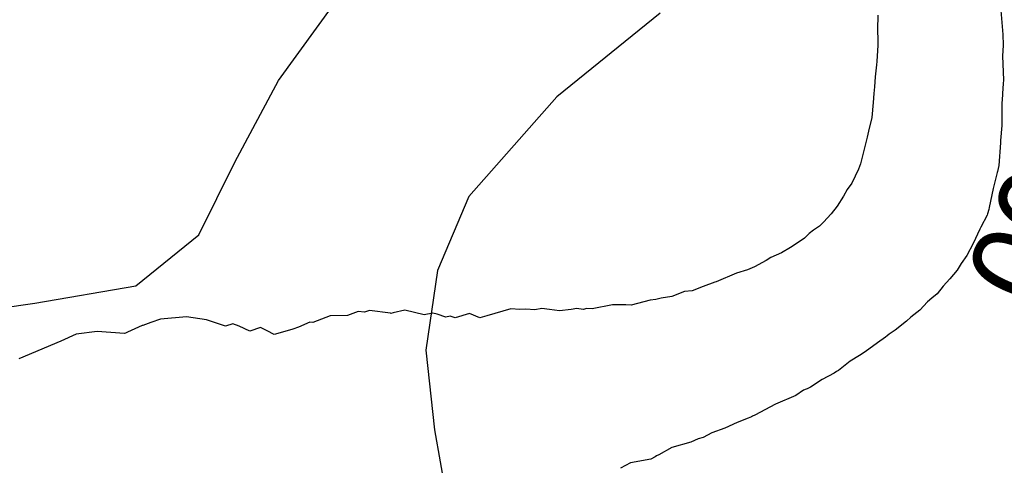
# Model space of a CAD drawing. Extents: x 158343 to 162498, y 431347 to 434500.
# Tile 147 of 220: x 159500 to 159521, y 434110 to 434119. Entities that reach past the tile are written whole.
import ezdxf

# ---------------------------------------------------------------- set-up
doc = ezdxf.new("R2010")
doc.units = 0
doc.header["$LTSCALE"] = 10
doc.header["$MEASUREMENT"] = 0
for name, color, linetype in [('000_arcering', 8, 'CONTINUOUS'), ('33_trappen en balustraden', 252, 'CONTINUOUS'), ('def. con-hoogtelijn (index)', 8, 'CONTINUOUS')]:
    doc.layers.add(name, color=color, linetype=linetype)
doc.styles.add('Style-WORKING', font='WORKING.shx')

# ---------------------------------------------------------------- blocks, each defined once
blk = doc.blocks.new('bestaande hoogtelijnen')
at = {"layer": 'def. con-hoogtelijn (index)'}
for p, q in [((-149.866, 52.645), (-149.869, 52.348)), ((-149.866, 52.645), (-149.869, 52.348)), ((-147.308, 52.745), (-147.262, 52.248)), ((-147.308, 52.745), (-147.262, 52.248)), ((-147.308, 52.745), (-147.262, 52.248)), ((-149.869, 52.348), (-149.863, 52.122)), ((-149.869, 52.348), (-149.863, 52.122)), ((-147.262, 52.248), (-147.256, 52.022)), ((-147.262, 52.248), (-147.256, 52.022)), ((-147.262, 52.248), (-147.256, 52.022)), ((-149.862, 52.019), (-149.876, 51.8)), ((-149.862, 52.019), (-149.876, 51.8)), ((-149.863, 52.122), (-149.862, 52.019)), ((-149.863, 52.122), (-149.862, 52.019)), ((-147.256, 52.019), (-147.269, 51.8)), ((-147.256, 52.019), (-147.269, 51.8)), ((-147.256, 52.019), (-147.269, 51.8)), ((-147.256, 52.022), (-147.256, 52.019)), ((-147.256, 52.022), (-147.256, 52.019)), ((-147.256, 52.022), (-147.256, 52.019)), ((-149.876, 51.8), (-149.885, 51.688)), ((-149.876, 51.8), (-149.885, 51.688)), ((-147.269, 51.8), (-147.249, 51.3)), ((-147.269, 51.8), (-147.249, 51.3)), ((-147.269, 51.8), (-147.249, 51.3)), ((-149.892, 51.619), (-149.918, 51.369)), ((-149.892, 51.619), (-149.918, 51.369)), ((-149.885, 51.688), (-149.892, 51.619)), ((-149.885, 51.688), (-149.892, 51.619)), ((-149.918, 51.369), (-149.932, 51.157)), ((-149.918, 51.369), (-149.932, 51.157)), ((-147.255, 51.231), (-147.269, 51.019)), ((-147.255, 51.231), (-147.269, 51.019)), ((-147.255, 51.231), (-147.269, 51.019)), ((-147.249, 51.3), (-147.255, 51.231)), ((-147.249, 51.3), (-147.255, 51.231)), ((-147.249, 51.3), (-147.255, 51.231)), ((-149.943, 51.019), (-149.958, 50.836)), ((-149.943, 51.019), (-149.958, 50.836)), ((-149.932, 51.157), (-149.943, 51.019)), ((-149.932, 51.157), (-149.943, 51.019)), ((-147.269, 50.994), (-147.284, 50.811)), ((-147.269, 50.994), (-147.284, 50.811)), ((-147.269, 50.994), (-147.284, 50.811)), ((-147.269, 51.019), (-147.269, 50.994)), ((-147.269, 51.019), (-147.269, 50.994)), ((-147.269, 51.019), (-147.269, 50.994)), ((-149.958, 50.836), (-149.986, 50.519)), ((-149.958, 50.836), (-149.986, 50.519)), ((-147.284, 50.811), (-147.286, 50.359)), ((-147.284, 50.811), (-147.286, 50.359)), ((-147.284, 50.811), (-147.286, 50.359)), ((-149.986, 50.519), (-150.057, 50.239)), ((-149.986, 50.519), (-150.057, 50.239)), ((-150.057, 50.239), (-150.084, 50.111)), ((-150.057, 50.239), (-150.084, 50.111)), ((-147.286, 50.359), (-147.314, 50.042)), ((-147.286, 50.359), (-147.314, 50.042)), ((-147.286, 50.359), (-147.314, 50.042)), ((-150.084, 50.111), (-150.138, 49.891)), ((-150.084, 50.111), (-150.138, 49.891)), ((-147.314, 49.996), (-147.346, 49.528)), ((-147.314, 49.996), (-147.346, 49.528)), ((-147.314, 49.996), (-147.346, 49.528)), ((-147.314, 50.042), (-147.314, 49.996)), ((-147.314, 50.042), (-147.314, 49.996)), ((-147.314, 50.042), (-147.314, 49.996)), ((-150.138, 49.891), (-150.224, 49.56)), ((-150.138, 49.891), (-150.224, 49.56)), ((-150.224, 49.56), (-150.265, 49.451)), ((-150.224, 49.56), (-150.265, 49.451)), ((-150.265, 49.451), (-150.402, 49.156)), ((-150.265, 49.451), (-150.402, 49.156)), ((-147.378, 49.378), (-147.464, 49.046)), ((-147.378, 49.378), (-147.464, 49.046)), ((-147.378, 49.378), (-147.464, 49.046)), ((-147.374, 49.401), (-147.378, 49.378)), ((-147.374, 49.401), (-147.378, 49.378)), ((-147.374, 49.401), (-147.378, 49.378)), ((-147.346, 49.528), (-147.374, 49.401)), ((-147.346, 49.528), (-147.374, 49.401)), ((-147.346, 49.528), (-147.374, 49.401)), ((-150.402, 49.156), (-150.498, 49.024)), ((-150.402, 49.156), (-150.498, 49.024)), ((-150.498, 49.024), (-150.58, 48.887)), ((-150.498, 49.024), (-150.58, 48.887)), ((-147.464, 49.046), (-147.546, 48.655)), ((-147.464, 49.046), (-147.546, 48.655)), ((-147.464, 49.046), (-147.546, 48.655)), ((-150.58, 48.887), (-150.711, 48.681)), ((-150.58, 48.887), (-150.711, 48.681)), ((-150.833, 48.522), (-150.992, 48.348)), ((-150.833, 48.522), (-150.992, 48.348)), ((-150.711, 48.681), (-150.833, 48.522)), ((-150.711, 48.681), (-150.833, 48.522)), ((-147.556, 48.614), (-147.581, 48.519)), ((-147.556, 48.614), (-147.581, 48.519)), ((-147.556, 48.614), (-147.581, 48.519)), ((-147.546, 48.655), (-147.556, 48.614)), ((-147.546, 48.655), (-147.556, 48.614)), ((-147.546, 48.655), (-147.556, 48.614)), ((-150.992, 48.348), (-151.079, 48.268)), ((-150.992, 48.348), (-151.079, 48.268)), ((-147.59, 48.496), (-147.719, 48.246)), ((-147.59, 48.496), (-147.719, 48.246)), ((-147.59, 48.496), (-147.719, 48.246)), ((-147.581, 48.519), (-147.59, 48.496)), ((-147.581, 48.519), (-147.59, 48.496)), ((-147.581, 48.519), (-147.59, 48.496)), ((-151.201, 48.181), (-151.292, 48.11)), ((-151.201, 48.181), (-151.292, 48.11)), ((-151.079, 48.268), (-151.201, 48.181)), ((-151.079, 48.268), (-151.201, 48.181)), ((-147.741, 48.2), (-147.878, 47.905)), ((-147.741, 48.2), (-147.878, 47.905)), ((-147.741, 48.2), (-147.878, 47.905)), ((-147.719, 48.246), (-147.741, 48.2)), ((-147.719, 48.246), (-147.741, 48.2)), ((-147.719, 48.246), (-147.741, 48.2)), ((-151.386, 48.019), (-151.558, 47.9)), ((-151.386, 48.019), (-151.558, 47.9)), ((-151.292, 48.11), (-151.386, 48.019)), ((-151.292, 48.11), (-151.386, 48.019)), ((-151.869, 47.71), (-152.088, 47.615)), ((-151.869, 47.71), (-152.088, 47.615)), ((-151.677, 47.823), (-151.869, 47.71)), ((-151.677, 47.823), (-151.869, 47.71)), ((-151.558, 47.9), (-151.677, 47.823)), ((-151.558, 47.9), (-151.677, 47.823)), ((-147.878, 47.905), (-148.009, 47.656)), ((-147.878, 47.905), (-148.009, 47.656)), ((-147.878, 47.905), (-148.009, 47.656)), ((-152.183, 47.549), (-152.426, 47.424)), ((-152.183, 47.549), (-152.426, 47.424)), ((-152.088, 47.615), (-152.183, 47.549)), ((-152.088, 47.615), (-152.183, 47.549)), ((-148.009, 47.656), (-148.129, 47.491)), ((-148.009, 47.656), (-148.129, 47.491)), ((-148.009, 47.656), (-148.129, 47.491)), ((-152.571, 47.358), (-152.803, 47.287)), ((-152.571, 47.358), (-152.803, 47.287)), ((-152.426, 47.424), (-152.571, 47.358)), ((-152.426, 47.424), (-152.571, 47.358)), ((-148.211, 47.354), (-148.363, 47.17)), ((-148.211, 47.354), (-148.363, 47.17)), ((-148.211, 47.354), (-148.363, 47.17)), ((-148.129, 47.491), (-148.211, 47.354)), ((-148.129, 47.491), (-148.211, 47.354)), ((-148.129, 47.491), (-148.211, 47.354)), ((-153.253, 47.102), (-153.492, 47.014)), ((-153.253, 47.102), (-153.492, 47.014)), ((-153.224, 47.109), (-153.253, 47.102)), ((-153.224, 47.109), (-153.253, 47.102)), ((-152.803, 47.287), (-153.224, 47.109)), ((-152.803, 47.287), (-153.224, 47.109)), ((-148.363, 47.17), (-148.505, 47.019)), ((-148.363, 47.17), (-148.505, 47.019)), ((-148.363, 47.17), (-148.505, 47.019)), ((-153.882, 46.908), (-154.149, 46.808)), ((-153.882, 46.908), (-154.149, 46.808)), ((-153.725, 46.924), (-153.882, 46.908)), ((-153.725, 46.924), (-153.882, 46.908)), ((-153.492, 47.014), (-153.725, 46.924)), ((-153.492, 47.014), (-153.725, 46.924)), ((-148.505, 47.019), (-148.626, 46.86)), ((-148.505, 47.019), (-148.626, 46.86)), ((-148.505, 47.019), (-148.626, 46.86)), ((-154.597, 46.731), (-154.991, 46.625)), ((-154.597, 46.731), (-154.991, 46.625)), ((-154.477, 46.745), (-154.597, 46.731)), ((-154.477, 46.745), (-154.597, 46.731)), ((-154.371, 46.772), (-154.477, 46.745)), ((-154.371, 46.772), (-154.477, 46.745)), ((-154.149, 46.808), (-154.371, 46.772)), ((-154.149, 46.808), (-154.371, 46.772)), ((-148.833, 46.695), (-148.992, 46.521)), ((-148.833, 46.695), (-148.992, 46.521)), ((-148.833, 46.695), (-148.992, 46.521)), ((-148.742, 46.769), (-148.833, 46.695)), ((-148.742, 46.769), (-148.833, 46.695)), ((-148.742, 46.769), (-148.833, 46.695)), ((-148.626, 46.86), (-148.742, 46.769)), ((-148.626, 46.86), (-148.742, 46.769)), ((-148.626, 46.86), (-148.742, 46.769)), ((-160.667, 46.491), (-160.887, 46.413)), ((-160.667, 46.491), (-160.887, 46.413)), ((-160.533, 46.477), (-160.667, 46.491)), ((-160.533, 46.477), (-160.667, 46.491)), ((-160.431, 46.515), (-160.533, 46.477)), ((-160.431, 46.515), (-160.533, 46.477)), ((-159.993, 46.456), (-160.431, 46.515)), ((-159.993, 46.456), (-160.431, 46.515)), ((-159.698, 46.519), (-159.938, 46.468)), ((-159.698, 46.519), (-159.938, 46.468)), ((-159.293, 46.427), (-159.698, 46.519)), ((-159.293, 46.427), (-159.698, 46.519)), ((-157.492, 46.549), (-157.992, 46.4)), ((-157.492, 46.549), (-157.992, 46.4)), ((-157.305, 46.537), (-157.492, 46.549)), ((-157.305, 46.537), (-157.492, 46.549)), ((-157.182, 46.541), (-157.305, 46.537)), ((-157.182, 46.541), (-157.305, 46.537)), ((-156.992, 46.53), (-157.182, 46.541)), ((-156.992, 46.53), (-157.182, 46.541)), ((-156.849, 46.556), (-156.992, 46.53)), ((-156.849, 46.556), (-156.992, 46.53)), ((-156.691, 46.534), (-156.849, 46.556)), ((-156.691, 46.534), (-156.849, 46.556)), ((-156.481, 46.508), (-156.691, 46.534)), ((-156.481, 46.508), (-156.691, 46.534)), ((-156.238, 46.536), (-156.481, 46.508)), ((-156.238, 46.536), (-156.481, 46.508)), ((-156.124, 46.554), (-156.238, 46.536)), ((-156.124, 46.554), (-156.238, 46.536)), ((-155.992, 46.536), (-156.124, 46.554)), ((-155.992, 46.536), (-156.124, 46.554)), ((-155.914, 46.554), (-155.992, 46.536)), ((-155.914, 46.554), (-155.992, 46.536)), ((-155.804, 46.55), (-155.914, 46.554)), ((-155.804, 46.55), (-155.914, 46.554)), ((-155.383, 46.628), (-155.804, 46.55)), ((-155.383, 46.628), (-155.804, 46.55)), ((-155.103, 46.629), (-155.383, 46.628)), ((-155.103, 46.629), (-155.383, 46.628)), ((-155.101, 46.629), (-155.103, 46.629)), ((-155.101, 46.629), (-155.103, 46.629)), ((-154.991, 46.625), (-155.101, 46.629)), ((-154.991, 46.625), (-155.101, 46.629)), ((-148.992, 46.521), (-149.179, 46.373)), ((-148.992, 46.521), (-149.179, 46.373)), ((-148.992, 46.521), (-149.179, 46.373)), ((-164.779, 46.337), (-164.976, 46.266)), ((-164.779, 46.337), (-164.976, 46.266)), ((-164.234, 46.383), (-164.779, 46.337)), ((-164.234, 46.383), (-164.779, 46.337)), ((-163.82, 46.322), (-164.234, 46.383)), ((-163.82, 46.322), (-164.234, 46.383)), ((-163.427, 46.19), (-163.82, 46.322)), ((-163.427, 46.19), (-163.82, 46.322)), ((-161.675, 46.272), (-161.91, 46.17)), ((-161.675, 46.272), (-161.91, 46.17)), ((-161.609, 46.267), (-161.675, 46.272)), ((-161.609, 46.267), (-161.675, 46.272)), ((-161.248, 46.405), (-161.609, 46.267)), ((-161.248, 46.405), (-161.609, 46.267)), ((-160.887, 46.413), (-161.248, 46.405)), ((-160.887, 46.413), (-161.248, 46.405)), ((-159.989, 46.454), (-159.993, 46.456)), ((-159.989, 46.454), (-159.993, 46.456)), ((-159.938, 46.468), (-159.989, 46.454)), ((-159.938, 46.468), (-159.989, 46.454)), ((-159.118, 46.461), (-159.293, 46.427)), ((-159.118, 46.461), (-159.293, 46.427)), ((-159.026, 46.438), (-159.118, 46.461)), ((-159.026, 46.438), (-159.118, 46.461)), ((-158.846, 46.373), (-159.026, 46.438)), ((-158.846, 46.373), (-159.026, 46.438)), ((-158.756, 46.395), (-158.846, 46.373)), ((-158.756, 46.395), (-158.846, 46.373)), ((-158.651, 46.36), (-158.756, 46.395)), ((-158.651, 46.36), (-158.756, 46.395)), ((-158.351, 46.448), (-158.651, 46.36)), ((-158.351, 46.448), (-158.651, 46.36)), ((-158.136, 46.362), (-158.351, 46.448)), ((-158.136, 46.362), (-158.351, 46.448)), ((-157.992, 46.4), (-158.136, 46.362)), ((-157.992, 46.4), (-158.136, 46.362)), ((-149.266, 46.292), (-149.505, 46.105)), ((-149.266, 46.292), (-149.505, 46.105)), ((-149.266, 46.292), (-149.505, 46.105)), ((-149.179, 46.373), (-149.266, 46.292)), ((-149.179, 46.373), (-149.266, 46.292)), ((-149.179, 46.373), (-149.266, 46.292)), ((-166.092, 46.081), (-166.53, 46.019)), ((-166.092, 46.081), (-166.53, 46.019)), ((-165.53, 46.034), (-166.092, 46.081)), ((-165.53, 46.034), (-166.092, 46.081)), ((-165.159, 46.201), (-165.462, 46.064)), ((-165.159, 46.201), (-165.462, 46.064)), ((-165.144, 46.202), (-165.159, 46.201)), ((-165.144, 46.202), (-165.159, 46.201)), ((-164.976, 46.266), (-165.144, 46.202)), ((-164.976, 46.266), (-165.144, 46.202)), ((-163.275, 46.236), (-163.427, 46.19)), ((-163.275, 46.236), (-163.427, 46.19)), ((-163.143, 46.188), (-163.275, 46.236)), ((-163.143, 46.188), (-163.275, 46.236)), ((-162.923, 46.087), (-163.143, 46.188)), ((-162.923, 46.087), (-163.143, 46.188)), ((-162.697, 46.162), (-162.923, 46.087)), ((-162.697, 46.162), (-162.923, 46.087)), ((-162.561, 46.088), (-162.697, 46.162)), ((-162.561, 46.088), (-162.697, 46.162)), ((-162.416, 46.013), (-162.561, 46.088)), ((-162.416, 46.013), (-162.561, 46.088)), ((-162.147, 46.089), (-162.416, 46.013)), ((-162.147, 46.089), (-162.416, 46.013)), ((-162.029, 46.126), (-162.147, 46.089)), ((-162.029, 46.126), (-162.147, 46.089)), ((-161.91, 46.17), (-162.029, 46.126)), ((-161.91, 46.17), (-162.029, 46.126)), ((-149.505, 46.105), (-149.627, 46.019)), ((-149.505, 46.105), (-149.627, 46.019)), ((-149.505, 46.105), (-149.627, 46.019)), ((-166.853, 45.879), (-167.721, 45.51)), ((-166.853, 45.879), (-167.721, 45.51)), ((-166.53, 46.019), (-166.853, 45.879)), ((-166.53, 46.019), (-166.853, 45.879)), ((-165.504, 46.046), (-165.53, 46.034)), ((-165.504, 46.046), (-165.53, 46.034)), ((-165.462, 46.064), (-165.504, 46.046)), ((-165.462, 46.064), (-165.504, 46.046)), ((-149.701, 45.963), (-149.873, 45.844)), ((-149.701, 45.963), (-149.873, 45.844)), ((-149.701, 45.963), (-149.873, 45.844)), ((-149.67, 45.987), (-149.701, 45.963)), ((-149.67, 45.987), (-149.701, 45.963)), ((-149.67, 45.987), (-149.701, 45.963)), ((-149.627, 46.019), (-149.67, 45.987)), ((-149.627, 46.019), (-149.67, 45.987)), ((-149.627, 46.019), (-149.67, 45.987)), ((-149.873, 45.844), (-150.126, 45.653)), ((-149.873, 45.844), (-150.126, 45.653)), ((-149.873, 45.844), (-150.126, 45.653)), ((-150.436, 45.463), (-150.683, 45.271)), ((-150.436, 45.463), (-150.683, 45.271)), ((-150.436, 45.463), (-150.683, 45.271)), ((-150.245, 45.576), (-150.436, 45.463)), ((-150.245, 45.576), (-150.436, 45.463)), ((-150.245, 45.576), (-150.436, 45.463)), ((-150.126, 45.653), (-150.245, 45.576)), ((-150.126, 45.653), (-150.245, 45.576)), ((-150.126, 45.653), (-150.245, 45.576)), ((-150.72, 45.247), (-150.774, 45.21)), ((-150.72, 45.247), (-150.774, 45.21)), ((-150.72, 45.247), (-150.774, 45.21)), ((-150.683, 45.271), (-150.72, 45.247)), ((-150.683, 45.271), (-150.72, 45.247)), ((-150.683, 45.271), (-150.72, 45.247)), ((-151.017, 45.084), (-151.266, 44.924)), ((-151.017, 45.084), (-151.266, 44.924)), ((-151.017, 45.084), (-151.266, 44.924)), ((-150.774, 45.21), (-151.017, 45.084)), ((-150.774, 45.21), (-151.017, 45.084)), ((-150.774, 45.21), (-151.017, 45.084)), ((-151.411, 44.859), (-151.571, 44.746)), ((-151.411, 44.859), (-151.571, 44.746)), ((-151.411, 44.859), (-151.571, 44.746)), ((-151.353, 44.88), (-151.411, 44.859)), ((-151.353, 44.88), (-151.411, 44.859)), ((-151.353, 44.88), (-151.411, 44.859)), ((-151.332, 44.889), (-151.353, 44.88)), ((-151.332, 44.889), (-151.353, 44.88)), ((-151.332, 44.889), (-151.353, 44.88)), ((-151.266, 44.924), (-151.332, 44.889)), ((-151.266, 44.924), (-151.332, 44.889)), ((-151.266, 44.924), (-151.332, 44.889)), ((-151.571, 44.746), (-151.992, 44.568)), ((-151.571, 44.746), (-151.992, 44.568)), ((-151.571, 44.746), (-151.992, 44.568)), ((-151.992, 44.568), (-152.42, 44.341)), ((-151.992, 44.568), (-152.42, 44.341)), ((-151.992, 44.568), (-152.42, 44.341)), ((-152.557, 44.275), (-152.79, 44.186)), ((-152.557, 44.275), (-152.79, 44.186)), ((-152.557, 44.275), (-152.79, 44.186)), ((-152.492, 44.307), (-152.557, 44.275)), ((-152.492, 44.307), (-152.557, 44.275)), ((-152.492, 44.307), (-152.557, 44.275)), ((-152.469, 44.318), (-152.492, 44.307)), ((-152.469, 44.318), (-152.492, 44.307)), ((-152.469, 44.318), (-152.492, 44.307)), ((-152.42, 44.341), (-152.469, 44.318)), ((-152.42, 44.341), (-152.469, 44.318)), ((-152.42, 44.341), (-152.469, 44.318)), ((-153.045, 44.071), (-153.312, 43.971)), ((-153.045, 44.071), (-153.312, 43.971)), ((-153.045, 44.071), (-153.312, 43.971)), ((-152.79, 44.186), (-153.045, 44.071)), ((-152.79, 44.186), (-153.045, 44.071)), ((-152.79, 44.186), (-153.045, 44.071)), ((-153.597, 43.85), (-153.75, 43.777)), ((-153.597, 43.85), (-153.75, 43.777)), ((-153.597, 43.85), (-153.75, 43.777)), ((-153.492, 43.877), (-153.597, 43.85)), ((-153.492, 43.877), (-153.597, 43.85)), ((-153.492, 43.877), (-153.597, 43.85)), ((-153.312, 43.971), (-153.492, 43.877)), ((-153.312, 43.971), (-153.492, 43.877)), ((-153.312, 43.971), (-153.492, 43.877)), ((-154.143, 43.671), (-154.417, 43.519)), ((-154.143, 43.671), (-154.417, 43.519)), ((-154.143, 43.671), (-154.417, 43.519)), ((-153.75, 43.777), (-154.143, 43.671)), ((-153.75, 43.777), (-154.143, 43.671)), ((-153.75, 43.777), (-154.143, 43.671)), ((-154.584, 43.426), (-155.006, 43.348)), ((-154.584, 43.426), (-155.006, 43.348)), ((-154.584, 43.426), (-155.006, 43.348)), ((-154.492, 43.477), (-154.584, 43.426)), ((-154.492, 43.477), (-154.584, 43.426)), ((-154.492, 43.477), (-154.584, 43.426)), ((-154.466, 43.493), (-154.492, 43.477)), ((-154.466, 43.493), (-154.492, 43.477)), ((-154.466, 43.493), (-154.492, 43.477)), ((-154.418, 43.518), (-154.466, 43.493)), ((-154.418, 43.518), (-154.466, 43.493)), ((-154.418, 43.518), (-154.466, 43.493)), ((-154.417, 43.519), (-154.418, 43.518)), ((-154.417, 43.519), (-154.418, 43.518)), ((-154.417, 43.519), (-154.418, 43.518)), ((-155.006, 43.348), (-155.213, 43.24)), ((-155.006, 43.348), (-155.213, 43.24)), ((-155.006, 43.348), (-155.213, 43.24))]:
    blk.add_line(p, q, dxfattribs=at)
at = {"layer": 'def. con-hoogtelijn (index)', "style": 'Style-WORKING'}
blk.add_text('8.500', height=1.8, rotation=246.5614, dxfattribs=at).set_placement((-145.693, 52.723))
blk.add_text('8.500', height=1.8, rotation=246.5614, dxfattribs=at).set_placement((-145.693, 52.723))

msp = doc.modelspace()

# ---------------------------------------------------------------- linework, layer by layer
at = {"layer": '33_trappen en balustraden', "flags": 128}
for points in [[(159504.571, 434116.026), (159505.479, 434117.725), (159512.278, 434127.081), (159517.41, 434133.62)], [(159513.413, 434119.119), (159511.264, 434117.385), (159509.439, 434115.311)], [(159502.515, 434113.456), (159503.825, 434114.516), (159504.571, 434116.026)], [(159509.439, 434115.311), (159508.788, 434113.775), (159508.545, 434112.125), (159508.724, 434110.467)], [(159498.294, 434112.795), (159500.41, 434113.097), (159502.515, 434113.456)], [(159508.724, 434110.467), (159509.079, 434108.471), (159509.927, 434106.63), (159511.213, 434105.062)]]:
    msp.add_lwpolyline(points, dxfattribs=at)

# ---------------------------------------------------------------- block references
at = {"layer": '000_arcering'}
msp.add_blockref('bestaande hoogtelijnen', (159667.804, 434066.432), dxfattribs=at)

doc.saveas('drawing.dxf')
